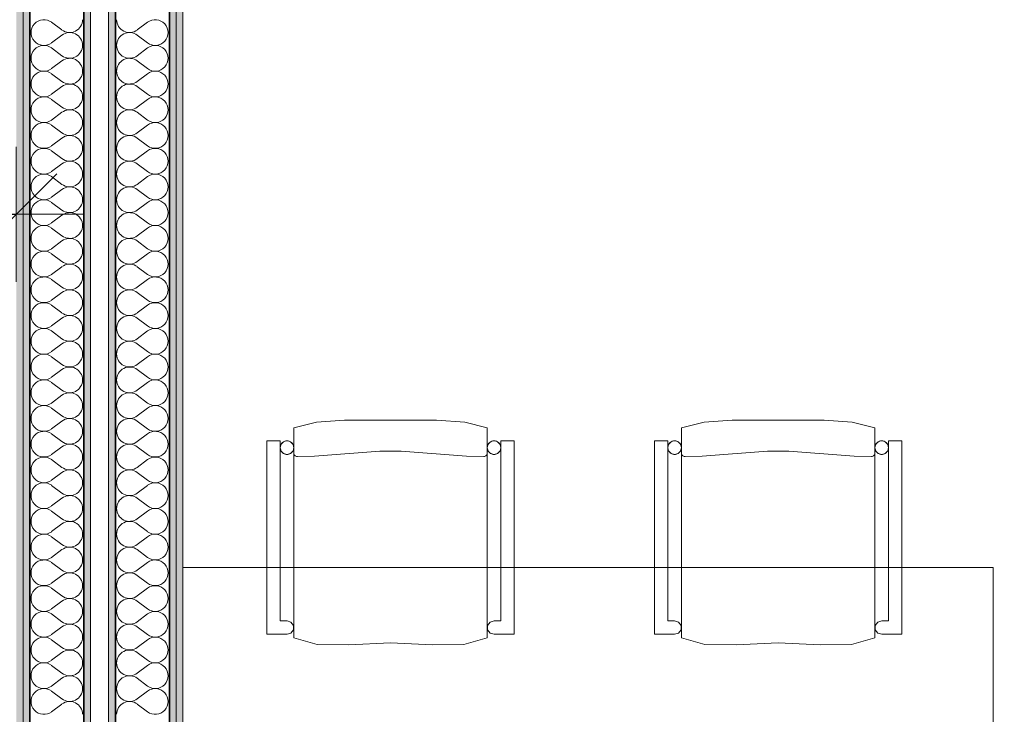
# Model space of a CAD drawing. Header units: metres. Extents: x -7.1 to 26.5, y -14.7 to 18.1.
# Tile 83 of 182: x 8.6 to 10.8, y 3.5 to 5.1. Entities that reach past the tile are written whole.
import ezdxf

# ---------------------------------------------------------------- set-up
doc = ezdxf.new("R2010")
doc.units = ezdxf.units.M
doc.header["$PDMODE"] = 65
doc.linetypes.add('AUSGEZOGEN', pattern=[0])
for name, color, linetype in [('XR$1$015 Innenwände', 7, 'AUSGEZOGEN'), ('XR$1$015 Innenwände Schichttrennlinien', 7, 'AUSGEZOGEN'), ('XR$1$065 Möbel Einrichtung', 7, 'AUSGEZOGEN'), ('XR$1$080 Raumdefinitionen Kontur', 7, 'AUSGEZOGEN'), ('XR$2$105 Bemassungen 100', 7, 'AUSGEZOGEN'), ('XR$3$015 Innenwände Bauteilschraffuren', 7, 'AUSGEZOGEN')]:
    doc.layers.add(name, color=color, linetype=linetype)
doc.styles.add('ARIAL', font='arial.ttf')
doc.dimstyles.new('DIMSTYLE_3', dxfattribs={"dimtxt": 0.2, "dimasz": 0.3, "dimexe": 0, "dimexo": 0, "dimgap": 0.1, "dimtad": 2, "dimrnd": 0.005, "dimzin": 4, "dimdsep": 46, "dimtxsty": 'ARIAL', "dimblk1": 'ALL_ML_STRICH', "dimblk2": 'ALL_ML_STRICH', "dimsah": 1, "dimcen": 0, "dimclrd": 7, "dimclre": 7, "dimclrt": 7, "dimadec": 0, "dimazin": 0, "dimtfac": 1, "dimtdec": 0, "dimtix": 1, "dimtmove": 2, "dimatfit": 3, "dimfxl": 0, "dimtzin": 0, "dimlwd": 0, "dimlwe": 18, "dimarcsym": 0})

# ---------------------------------------------------------------- blocks, each defined once
blk = doc.blocks.new('ALL_ML_STRICH')
at = {"color": 0, "linetype": 'ByBlock', "lineweight": -2}
for p, q in [((0, -0.5), (0, 0.5)), ((-0.3, -0.3), (0.3, 0.3)), ((-1, 0), (0.5, 0))]:
    blk.add_line(p, q, dxfattribs=at)
blk = doc.blocks.new('*D169')
at = {"layer": 'DEFPOINTS', "color": 7, "linetype": 'AUSGEZOGEN', "lineweight": 18, "transparency": 16777216}
for p in [(7.5618, 4.8102), (8.5618, 4.7185), (7.5618, 4.6535)]:
    blk.add_point(p, dxfattribs=at)
at = {"layer": 'XR$2$105 Bemassungen 100', "color": 7, "linetype": 'AUSGEZOGEN', "lineweight": -2, "transparency": 16777216}
for p, q in [((7.5618, 4.6535), (7.5618, 4.6535)), ((7.5618, 4.6535), (8.5618, 4.6535)), ((8.5618, 4.6535), (8.5618, 4.6535))]:
    blk.add_line(p, q, dxfattribs=at)
at = {"layer": 'XR$2$105 Bemassungen 100', "color": 7, "linetype": 'AUSGEZOGEN', "lineweight": 18, "transparency": 16777216, "xscale": 0.3, "yscale": 0.3, "zscale": 0.3, "rotation": 180}
blk.add_blockref('ALL_ML_STRICH', (7.5618, 4.6535), dxfattribs=at)
at = {"layer": 'XR$2$105 Bemassungen 100', "color": 7, "linetype": 'AUSGEZOGEN', "lineweight": 18, "transparency": 16777216, "xscale": 0.3, "yscale": 0.3, "zscale": 0.3}
blk.add_blockref('ALL_ML_STRICH', (8.5618, 4.6535), dxfattribs=at)
at = {"layer": 'XR$2$105 Bemassungen 100', "color": 7, "linetype": 'AUSGEZOGEN', "lineweight": 18, "transparency": 16777216, "insert": (8.0736, 4.8569), "char_height": 0.2, "width": 0.64, "attachment_point": 5, "style": 'ARIAL'}
blk.add_mtext('\\W0.80;\\A1;{\\A1;{1.00\\H0.132000;\\S^ ;}}', dxfattribs=at)
blk = doc.blocks.new('COMPLEXOBJECT_145')
at = {"layer": 'XR$3$015 Innenwände Bauteilschraffuren', "color": 8, "linetype": 'AUSGEZOGEN', "lineweight": 13, "transparency": 33554687}
for p, q in [((8.6403, 5.08), (8.6632, 5.0629)), ((8.6403, 5.0343), (8.6632, 5.0514)), ((8.6403, 5.0229), (8.6632, 5.0057)), ((8.6403, 4.9771), (8.6632, 4.9943)), ((8.6403, 4.9657), (8.6632, 4.9486)), ((8.6403, 4.92), (8.6632, 4.9371)), ((8.6403, 4.9086), (8.6632, 4.8914)), ((8.6403, 4.8629), (8.6632, 4.88)), ((8.6403, 4.8514), (8.6632, 4.8343)), ((8.6403, 4.8057), (8.6632, 4.8229)), ((8.6403, 4.7943), (8.6632, 4.7771)), ((8.6403, 4.7486), (8.6632, 4.7657)), ((8.6403, 4.7371), (8.6632, 4.72)), ((8.6403, 4.6914), (8.6632, 4.7086)), ((8.6403, 4.68), (8.6632, 4.6629)), ((8.6403, 4.6343), (8.6632, 4.6514)), ((8.6403, 4.6229), (8.6632, 4.6057)), ((8.6403, 4.5771), (8.6632, 4.5943)), ((8.6403, 4.5657), (8.6632, 4.5486)), ((8.6403, 4.52), (8.6632, 4.5371)), ((8.6403, 4.5086), (8.6632, 4.4914)), ((8.6403, 4.4629), (8.6632, 4.48)), ((8.6403, 4.4514), (8.6632, 4.4343)), ((8.6403, 4.4057), (8.6632, 4.4229)), ((8.6403, 4.3943), (8.6632, 4.3771)), ((8.6403, 4.3486), (8.6632, 4.3657)), ((8.6403, 4.3371), (8.6632, 4.32)), ((8.6403, 4.2914), (8.6632, 4.3086)), ((8.6403, 4.28), (8.6632, 4.2629)), ((8.6403, 4.2343), (8.6632, 4.2514)), ((8.6403, 4.2229), (8.6632, 4.2057)), ((8.6403, 4.1771), (8.6632, 4.1943)), ((8.6403, 4.1657), (8.6632, 4.1486)), ((8.6403, 4.12), (8.6632, 4.1371)), ((8.6403, 4.1086), (8.6632, 4.0914)), ((8.6403, 4.0629), (8.6632, 4.08)), ((8.6403, 4.0514), (8.6632, 4.0343)), ((8.6403, 4.0057), (8.6632, 4.0229)), ((8.6403, 3.9943), (8.6632, 3.9771)), ((8.6403, 3.9486), (8.6632, 3.9657)), ((8.6403, 3.9371), (8.6632, 3.92)), ((8.6403, 3.8914), (8.6632, 3.9086)), ((8.6403, 3.88), (8.6632, 3.8629)), ((8.6403, 3.8343), (8.6632, 3.8514)), ((8.6403, 3.8229), (8.6632, 3.8057)), ((8.6403, 3.7771), (8.6632, 3.7943)), ((8.6403, 3.7657), (8.6632, 3.7486)), ((8.6403, 3.72), (8.6632, 3.7371)), ((8.6403, 3.7086), (8.6632, 3.6914)), ((8.6403, 3.6629), (8.6632, 3.68)), ((8.6403, 3.6514), (8.6632, 3.6343)), ((8.6403, 3.6057), (8.6632, 3.6229)), ((8.6403, 3.5943), (8.6632, 3.5771)), ((8.6403, 3.5486), (8.6632, 3.5657))]:
    blk.add_line(p, q, dxfattribs=at)
for centre, start, end in [((8.6232, 5.0571), 53.1301, 306.8699), ((8.6803, 5.0857), 233.1301, 0), ((8.6803, 5.0286), 0, 126.8699), ((8.6232, 5), 53.1301, 306.8699), ((8.6803, 5.0286), 233.1301, 0), ((8.6803, 4.9714), 0, 126.8699), ((8.6232, 4.9429), 53.1301, 306.8699), ((8.6803, 4.9714), 233.1301, 0), ((8.6803, 4.9143), 0, 126.8699), ((8.6232, 4.8857), 53.1301, 306.8699), ((8.6803, 4.9143), 233.1301, 0), ((8.6803, 4.8571), 0, 126.8699), ((8.6232, 4.8286), 53.1301, 306.8699), ((8.6803, 4.8571), 233.1301, 0), ((8.6803, 4.8), 0, 126.8699), ((8.6232, 4.7714), 53.1301, 306.8699), ((8.6803, 4.8), 233.1301, 0), ((8.6803, 4.7429), 0, 126.8699), ((8.6232, 4.7143), 53.1301, 306.8699), ((8.6803, 4.7429), 233.1301, 0), ((8.6803, 4.6857), 0, 126.8699), ((8.6232, 4.6571), 53.1301, 306.8699), ((8.6803, 4.6857), 233.1301, 0), ((8.6803, 4.6286), 0, 126.8699), ((8.6232, 4.6), 53.1301, 306.8699), ((8.6803, 4.6286), 233.1301, 0), ((8.6803, 4.5714), 0, 126.8699), ((8.6232, 4.5429), 53.1301, 306.8699), ((8.6803, 4.5714), 233.1301, 0), ((8.6803, 4.5143), 0, 126.8699), ((8.6232, 4.4857), 53.1301, 306.8699), ((8.6803, 4.5143), 233.1301, 0), ((8.6803, 4.4571), 0, 126.8699), ((8.6232, 4.4286), 53.1301, 306.8699), ((8.6803, 4.4571), 233.1301, 0), ((8.6803, 4.4), 0, 126.8699), ((8.6232, 4.3714), 53.1301, 306.8699), ((8.6803, 4.4), 233.1301, 0), ((8.6803, 4.3429), 0, 126.8699), ((8.6232, 4.3143), 53.1301, 306.8699), ((8.6803, 4.3429), 233.1301, 0), ((8.6803, 4.2857), 0, 126.8699), ((8.6232, 4.2571), 53.1301, 306.8699), ((8.6803, 4.2857), 233.1301, 0), ((8.6803, 4.2286), 0, 126.8699), ((8.6232, 4.2), 53.1301, 306.8699), ((8.6803, 4.2286), 233.1301, 0), ((8.6803, 4.1714), 0, 126.8699), ((8.6232, 4.1429), 53.1301, 306.8699), ((8.6803, 4.1714), 233.1301, 0), ((8.6803, 4.1143), 0, 126.8699), ((8.6232, 4.0857), 53.1301, 306.8699), ((8.6803, 4.1143), 233.1301, 0), ((8.6803, 4.0571), 0, 126.8699), ((8.6232, 4.0286), 53.1301, 306.8699), ((8.6803, 4.0571), 233.1301, 0), ((8.6803, 4), 0, 126.8699), ((8.6232, 3.9714), 53.1301, 306.8699), ((8.6803, 4), 233.1301, 0), ((8.6803, 3.9429), 0, 126.8699), ((8.6232, 3.9143), 53.1301, 306.8699), ((8.6803, 3.9429), 233.1301, 0), ((8.6803, 3.8857), 0, 126.8699), ((8.6232, 3.8571), 53.1301, 306.8699), ((8.6803, 3.8857), 233.1301, 0), ((8.6803, 3.8286), 0, 126.8699), ((8.6232, 3.8), 53.1301, 306.8699), ((8.6803, 3.8286), 233.1301, 0), ((8.6803, 3.7714), 0, 126.8699), ((8.6232, 3.7429), 53.1301, 306.8699), ((8.6803, 3.7714), 233.1301, 0), ((8.6803, 3.7143), 0, 126.8699), ((8.6232, 3.6857), 53.1301, 306.8699), ((8.6803, 3.7143), 233.1301, 0), ((8.6803, 3.6571), 0, 126.8699), ((8.6232, 3.6286), 53.1301, 306.8699), ((8.6803, 3.6571), 233.1301, 0), ((8.6803, 3.6), 0, 126.8699), ((8.6232, 3.5714), 53.1301, 306.8699), ((8.6803, 3.6), 233.1301, 0), ((8.6803, 3.5429), 0, 126.8699)]:
    blk.add_arc(centre, 0.0286, start, end, dxfattribs=at)
blk = doc.blocks.new('COMPLEXOBJECT_246')
at = {"layer": 'XR$3$015 Innenwände Bauteilschraffuren', "color": 8, "linetype": 'AUSGEZOGEN', "lineweight": 13, "transparency": 33554687}
for p, q in [((8.8532, 5.08), (8.8303, 5.0629)), ((8.8532, 5.0343), (8.8303, 5.0514)), ((8.8532, 5.0229), (8.8303, 5.0057)), ((8.8532, 4.9771), (8.8303, 4.9943)), ((8.8532, 4.9657), (8.8303, 4.9486)), ((8.8532, 4.92), (8.8303, 4.9371)), ((8.8532, 4.9086), (8.8303, 4.8914)), ((8.8532, 4.8629), (8.8303, 4.88)), ((8.8532, 4.8514), (8.8303, 4.8343)), ((8.8532, 4.8057), (8.8303, 4.8229)), ((8.8532, 4.7943), (8.8303, 4.7771)), ((8.8532, 4.7486), (8.8303, 4.7657)), ((8.8532, 4.7371), (8.8303, 4.72)), ((8.8532, 4.6914), (8.8303, 4.7086)), ((8.8532, 4.68), (8.8303, 4.6629)), ((8.8532, 4.6343), (8.8303, 4.6514)), ((8.8532, 4.6229), (8.8303, 4.6057)), ((8.8532, 4.5771), (8.8303, 4.5943)), ((8.8532, 4.5657), (8.8303, 4.5486)), ((8.8532, 4.52), (8.8303, 4.5371)), ((8.8532, 4.5086), (8.8303, 4.4914)), ((8.8532, 4.4629), (8.8303, 4.48)), ((8.8532, 4.4514), (8.8303, 4.4343)), ((8.8532, 4.4057), (8.8303, 4.4229)), ((8.8532, 4.3943), (8.8303, 4.3771)), ((8.8532, 4.3486), (8.8303, 4.3657)), ((8.8532, 4.3371), (8.8303, 4.32)), ((8.8532, 4.2914), (8.8303, 4.3086)), ((8.8532, 4.28), (8.8303, 4.2629)), ((8.8532, 4.2343), (8.8303, 4.2514)), ((8.8532, 4.2229), (8.8303, 4.2057)), ((8.8532, 4.1771), (8.8303, 4.1943)), ((8.8532, 4.1657), (8.8303, 4.1486)), ((8.8532, 4.12), (8.8303, 4.1371)), ((8.8532, 4.1086), (8.8303, 4.0914)), ((8.8532, 4.0629), (8.8303, 4.08)), ((8.8532, 4.0514), (8.8303, 4.0343)), ((8.8532, 4.0057), (8.8303, 4.0229)), ((8.8532, 3.9943), (8.8303, 3.9771)), ((8.8532, 3.9486), (8.8303, 3.9657)), ((8.8532, 3.9371), (8.8303, 3.92)), ((8.8532, 3.8914), (8.8303, 3.9086)), ((8.8532, 3.88), (8.8303, 3.8629)), ((8.8532, 3.8343), (8.8303, 3.8514)), ((8.8532, 3.8229), (8.8303, 3.8057)), ((8.8532, 3.7771), (8.8303, 3.7943)), ((8.8532, 3.7657), (8.8303, 3.7486)), ((8.8532, 3.72), (8.8303, 3.7371)), ((8.8532, 3.7086), (8.8303, 3.6914)), ((8.8532, 3.6629), (8.8303, 3.68)), ((8.8532, 3.6514), (8.8303, 3.6343)), ((8.8532, 3.6057), (8.8303, 3.6229)), ((8.8532, 3.5943), (8.8303, 3.5771)), ((8.8532, 3.5486), (8.8303, 3.5657))]:
    blk.add_line(p, q, dxfattribs=at)
for centre, start, end in [((8.8132, 5.0857), 180, 306.8699), ((8.8703, 5.0571), 233.1301, 126.8699), ((8.8132, 5.0286), 53.1301, 180), ((8.8132, 5.0286), 180, 306.8699), ((8.8703, 5), 233.1301, 126.8699), ((8.8132, 4.9714), 53.1301, 180), ((8.8132, 4.9714), 180, 306.8699), ((8.8703, 4.9429), 233.1301, 126.8699), ((8.8132, 4.9143), 53.1301, 180), ((8.8132, 4.9143), 180, 306.8699), ((8.8703, 4.8857), 233.1301, 126.8699), ((8.8132, 4.8571), 53.1301, 180), ((8.8132, 4.8571), 180, 306.8699), ((8.8703, 4.8286), 233.1301, 126.8699), ((8.8132, 4.8), 53.1301, 180), ((8.8132, 4.8), 180, 306.8699), ((8.8703, 4.7714), 233.1301, 126.8699), ((8.8132, 4.7429), 53.1301, 180), ((8.8132, 4.7429), 180, 306.8699), ((8.8703, 4.7143), 233.1301, 126.8699), ((8.8132, 4.6857), 53.1301, 180), ((8.8132, 4.6857), 180, 306.8699), ((8.8703, 4.6571), 233.1301, 126.8699), ((8.8132, 4.6286), 53.1301, 180), ((8.8132, 4.6286), 180, 306.8699), ((8.8703, 4.6), 233.1301, 126.8699), ((8.8132, 4.5714), 53.1301, 180), ((8.8132, 4.5714), 180, 306.8699), ((8.8703, 4.5429), 233.1301, 126.8699), ((8.8132, 4.5143), 53.1301, 180), ((8.8132, 4.5143), 180, 306.8699), ((8.8703, 4.4857), 233.1301, 126.8699), ((8.8132, 4.4571), 53.1301, 180), ((8.8132, 4.4571), 180, 306.8699), ((8.8703, 4.4286), 233.1301, 126.8699), ((8.8132, 4.4), 53.1301, 180), ((8.8132, 4.4), 180, 306.8699), ((8.8703, 4.3714), 233.1301, 126.8699), ((8.8132, 4.3429), 53.1301, 180), ((8.8132, 4.3429), 180, 306.8699), ((8.8703, 4.3143), 233.1301, 126.8699), ((8.8132, 4.2857), 53.1301, 180), ((8.8132, 4.2857), 180, 306.8699), ((8.8703, 4.2571), 233.1301, 126.8699), ((8.8132, 4.2286), 53.1301, 180), ((8.8132, 4.2286), 180, 306.8699), ((8.8703, 4.2), 233.1301, 126.8699), ((8.8132, 4.1714), 53.1301, 180), ((8.8132, 4.1714), 180, 306.8699), ((8.8703, 4.1429), 233.1301, 126.8699), ((8.8132, 4.1143), 53.1301, 180), ((8.8132, 4.1143), 180, 306.8699), ((8.8703, 4.0857), 233.1301, 126.8699), ((8.8132, 4.0571), 53.1301, 180), ((8.8132, 4.0571), 180, 306.8699), ((8.8703, 4.0286), 233.1301, 126.8699), ((8.8132, 4), 53.1301, 180), ((8.8132, 4), 180, 306.8699), ((8.8703, 3.9714), 233.1301, 126.8699), ((8.8132, 3.9429), 53.1301, 180), ((8.8132, 3.9429), 180, 306.8699), ((8.8703, 3.9143), 233.1301, 126.8699), ((8.8132, 3.8857), 53.1301, 180), ((8.8132, 3.8857), 180, 306.8699), ((8.8703, 3.8571), 233.1301, 126.8699), ((8.8132, 3.8286), 53.1301, 180), ((8.8132, 3.8286), 180, 306.8699), ((8.8703, 3.8), 233.1301, 126.8699), ((8.8132, 3.7714), 53.1301, 180), ((8.8132, 3.7714), 180, 306.8699), ((8.8703, 3.7429), 233.1301, 126.8699), ((8.8132, 3.7143), 53.1301, 180), ((8.8132, 3.7143), 180, 306.8699), ((8.8703, 3.6857), 233.1301, 126.8699), ((8.8132, 3.6571), 53.1301, 180), ((8.8132, 3.6571), 180, 306.8699), ((8.8703, 3.6286), 233.1301, 126.8699), ((8.8132, 3.6), 53.1301, 180), ((8.8132, 3.6), 180, 306.8699), ((8.8703, 3.5714), 233.1301, 126.8699), ((8.8132, 3.5429), 53.1301, 180)]:
    blk.add_arc(centre, 0.0286, start, end, dxfattribs=at)

msp = doc.modelspace()

# ---------------------------------------------------------------- hatches: boundary and pattern name
at = {"layer": 'XR$3$015 Innenwände Bauteilschraffuren', "linetype": 'AUSGEZOGEN', "lineweight": 13, "true_color": 0x202020, "transparency": 33554687}
for points in [[(8.5618, 6.2235), (8.5618, -3.6465), (8.5768, -3.6465), (8.5768, 6.2235)], [(8.5768, 6.2085), (8.5768, -3.6465), (8.5918, -3.6465), (8.5918, 6.2085)], [(8.7118, 6.0735), (8.7118, -3.6465), (8.7268, -3.6465), (8.7268, 6.0735)], [(8.7668, 6.0385), (8.7668, -3.6465), (8.7818, -3.6465), (8.7818, 6.0385)], [(8.9018, 5.9035), (8.9018, -3.6465), (8.9168, -3.6465), (8.9168, 5.9035)], [(8.9168, 5.8885), (8.9168, -3.6465), (8.9318, -3.6465), (8.9318, 5.8885)]]:
    msp.add_hatch(color=250, dxfattribs=at).paths.add_polyline_path(points)

# ---------------------------------------------------------------- linework, layer by layer
at = {"layer": 'XR$1$015 Innenwände', "color": 7, "linetype": 'AUSGEZOGEN', "lineweight": 18, "transparency": 33554687}
for p, q in [((8.7268, -3.6465), (8.7268, 6.0735)), ((8.7668, 6.0385), (8.7668, -3.6465)), ((8.9318, -3.6465), (8.9318, 5.8885))]:
    msp.add_line(p, q, dxfattribs=at)
at = {"layer": 'XR$1$015 Innenwände Schichttrennlinien', "color": 7, "linetype": 'AUSGEZOGEN', "lineweight": 18, "transparency": 33554687}
for p, q in [((8.5768, 6.2085), (8.5768, -3.6465)), ((8.9168, -3.6465), (8.9168, 5.9035))]:
    msp.add_line(p, q, dxfattribs=at)
at = {"layer": 'XR$1$015 Innenwände Schichttrennlinien', "color": 7, "linetype": 'AUSGEZOGEN', "lineweight": 35, "transparency": 33554687}
for p, q in [((8.5918, 6.0885), (8.5918, -3.6465)), ((8.7118, 6.0735), (8.7118, -3.6465)), ((8.7818, -3.6465), (8.7818, 5.9185)), ((8.9018, -3.6465), (8.9018, 5.9035))]:
    msp.add_line(p, q, dxfattribs=at)
at = {"layer": 'XR$1$065 Möbel Einrichtung', "color": 8, "linetype": 'AUSGEZOGEN', "lineweight": 13, "transparency": 33554687}
for p, q in [((9.2284, 4.1914), (9.1782, 4.1788)), ((9.1782, 4.1788), (9.1782, 3.713)), ((9.2911, 4.1964), (9.2284, 4.1914)), ((9.3932, 4.1964), (9.2911, 4.1964)), ((9.4952, 4.1964), (9.3932, 4.1964)), ((9.5579, 4.1914), (9.4952, 4.1964)), ((9.6082, 4.1788), (9.5579, 4.1914)), ((9.6082, 3.713), (9.6082, 4.1788)), ((10.0394, 4.1788), (10.0896, 4.1914)), ((10.0394, 3.713), (10.0394, 4.1788)), ((10.0896, 4.1914), (10.1523, 4.1964)), ((10.1523, 4.1964), (10.2544, 4.1964)), ((10.2544, 4.1964), (10.3564, 4.1964)), ((10.3564, 4.1964), (10.4191, 4.1914)), ((10.4191, 4.1914), (10.4694, 4.1788)), ((10.4694, 4.1788), (10.4694, 3.713)), ((9.1482, 4.1502), (9.1182, 4.1502)), ((9.1182, 4.1502), (9.1182, 3.7209)), ((9.1482, 3.7503), (9.1482, 4.1502)), ((9.6682, 4.1502), (9.6382, 4.1502)), ((9.6382, 4.1502), (9.6382, 3.7503)), ((9.6682, 3.7209), (9.6682, 4.1502)), ((9.9794, 3.7209), (9.9794, 4.1502)), ((9.9794, 4.1502), (10.0094, 4.1502)), ((10.0094, 4.1502), (10.0094, 3.7503)), ((10.4993, 3.7503), (10.4993, 4.1502)), ((10.4993, 4.1502), (10.5294, 4.1502)), ((10.5294, 4.1502), (10.5294, 3.7209)), ((9.1784, 4.1211), (9.1782, 4.1225)), ((9.1789, 4.1198), (9.1784, 4.1211)), ((9.1796, 4.1186), (9.1789, 4.1198)), ((9.1805, 4.1175), (9.1796, 4.1186)), ((9.1816, 4.1166), (9.1805, 4.1175)), ((9.1828, 4.1159), (9.1816, 4.1166)), ((9.1841, 4.1154), (9.1828, 4.1159)), ((9.1855, 4.1152), (9.1841, 4.1154)), ((9.1862, 4.1152), (9.1855, 4.1152)), ((9.2242, 4.1162), (9.1862, 4.1152)), ((9.3697, 4.1272), (9.2242, 4.1162)), ((9.4167, 4.1272), (9.3697, 4.1272)), ((9.5622, 4.1162), (9.4167, 4.1272)), ((9.6002, 4.1152), (9.5622, 4.1162)), ((9.6009, 4.1152), (9.6002, 4.1152)), ((9.6022, 4.1154), (9.6009, 4.1152)), ((9.6036, 4.1159), (9.6022, 4.1154)), ((9.6048, 4.1166), (9.6036, 4.1159)), ((9.6058, 4.1175), (9.6048, 4.1166)), ((9.6067, 4.1186), (9.6058, 4.1175)), ((9.6074, 4.1198), (9.6067, 4.1186)), ((10.0401, 4.1198), (10.0408, 4.1186)), ((10.0408, 4.1186), (10.0417, 4.1175)), ((10.0417, 4.1175), (10.0427, 4.1166)), ((10.0427, 4.1166), (10.044, 4.1159)), ((10.044, 4.1159), (10.0453, 4.1154)), ((10.0453, 4.1154), (10.0467, 4.1152)), ((10.0467, 4.1152), (10.0474, 4.1152)), ((10.0474, 4.1152), (10.0854, 4.1162)), ((10.0854, 4.1162), (10.2309, 4.1272)), ((10.2309, 4.1272), (10.2779, 4.1272)), ((10.2779, 4.1272), (10.4234, 4.1162)), ((10.4234, 4.1162), (10.4614, 4.1152)), ((10.4614, 4.1152), (10.4621, 4.1152)), ((10.4621, 4.1152), (10.4634, 4.1154)), ((10.4634, 4.1154), (10.4647, 4.1159)), ((10.4647, 4.1159), (10.466, 4.1166)), ((10.466, 4.1166), (10.467, 4.1175)), ((10.467, 4.1175), (10.4679, 4.1186)), ((10.4679, 4.1186), (10.4686, 4.1198)), ((10.4686, 4.1198), (10.4691, 4.1211)), ((10.4691, 4.1211), (10.4694, 4.1225)), ((8.9318, 3.8687), (10.7318, 3.8687)), ((8.9318, 2.9687), (8.9318, 3.8687)), ((10.7318, 3.8687), (10.7318, 2.9687)), ((9.1632, 3.7503), (9.1482, 3.7503)), ((9.172, 3.7475), (9.1632, 3.7503)), ((9.1774, 3.74), (9.172, 3.7475)), ((9.6143, 3.7475), (9.6089, 3.74)), ((9.6232, 3.7503), (9.6143, 3.7475)), ((9.6382, 3.7503), (9.6232, 3.7503)), ((10.0094, 3.7503), (10.0244, 3.7503)), ((10.0244, 3.7503), (10.0332, 3.7475)), ((10.0332, 3.7475), (10.0386, 3.74)), ((10.4701, 3.74), (10.4755, 3.7475)), ((10.4755, 3.7475), (10.4844, 3.7503)), ((10.4844, 3.7503), (10.4993, 3.7503)), ((9.1182, 3.7209), (9.1632, 3.7209)), ((9.1632, 3.7209), (9.172, 3.7232)), ((9.172, 3.7232), (9.1774, 3.7307)), ((9.1774, 3.7307), (9.1774, 3.74)), ((9.6089, 3.74), (9.6089, 3.7307)), ((9.6089, 3.7307), (9.6143, 3.7232)), ((9.6143, 3.7232), (9.6232, 3.7209)), ((9.6232, 3.7209), (9.6682, 3.7209)), ((10.0244, 3.7209), (9.9794, 3.7209)), ((10.0332, 3.7232), (10.0244, 3.7209)), ((10.0386, 3.7307), (10.0332, 3.7232)), ((10.0386, 3.74), (10.0386, 3.7307)), ((10.4701, 3.7307), (10.4701, 3.74)), ((10.4755, 3.7232), (10.4701, 3.7307)), ((10.4844, 3.7209), (10.4755, 3.7232)), ((10.5294, 3.7209), (10.4844, 3.7209)), ((9.1782, 3.713), (9.2301, 3.6977)), ((9.2301, 3.6977), (9.3002, 3.6974)), ((9.3002, 3.6974), (9.3932, 3.7016)), ((9.3932, 3.7016), (9.4861, 3.6974)), ((9.4861, 3.6974), (9.5562, 3.6977)), ((9.5562, 3.6977), (9.6082, 3.713)), ((10.0913, 3.6977), (10.0394, 3.713)), ((10.1614, 3.6974), (10.0913, 3.6977)), ((10.2544, 3.7016), (10.1614, 3.6974)), ((10.3473, 3.6974), (10.2544, 3.7016)), ((10.4174, 3.6977), (10.3473, 3.6974)), ((10.4694, 3.713), (10.4174, 3.6977))]:
    msp.add_line(p, q, dxfattribs=at)
for points in [[(9.1782, 3.713), (9.2301, 3.6977), (9.3002, 3.6974), (9.3932, 3.7016), (9.4861, 3.6974), (9.5562, 3.6977), (9.6082, 3.713), (9.6082, 4.1788), (9.5579, 4.1914), (9.4952, 4.1964), (9.3932, 4.1964), (9.2911, 4.1964), (9.2284, 4.1914), (9.1782, 4.1788), (9.1782, 3.713)], [(10.4694, 3.713), (10.4174, 3.6977), (10.3473, 3.6974), (10.2544, 3.7016), (10.1614, 3.6974), (10.0913, 3.6977), (10.0394, 3.713), (10.0394, 4.1788), (10.0896, 4.1914), (10.1523, 4.1964), (10.2544, 4.1964), (10.3564, 4.1964), (10.4191, 4.1914), (10.4694, 4.1788), (10.4694, 3.713)], [(9.1182, 3.7209), (9.1632, 3.7209), (9.172, 3.7232), (9.1774, 3.7307), (9.1774, 3.74), (9.172, 3.7475), (9.1632, 3.7503), (9.1482, 3.7503), (9.1482, 4.1502), (9.1182, 4.1502), (9.1182, 3.7209)], [(9.1632, 4.1502), (9.1606, 4.15), (9.158, 4.1493), (9.1557, 4.1482), (9.1535, 4.1467), (9.1517, 4.1448), (9.1502, 4.1427), (9.1491, 4.1403), (9.1484, 4.1378), (9.1482, 4.1352), (9.1484, 4.1326), (9.1491, 4.1301), (9.1502, 4.1277), (9.1517, 4.1256), (9.1535, 4.1237), (9.1557, 4.1222), (9.158, 4.1211), (9.1606, 4.1204), (9.1632, 4.1202), (9.1658, 4.1204), (9.1683, 4.1211), (9.1707, 4.1222), (9.1728, 4.1237), (9.1746, 4.1256), (9.1761, 4.1277), (9.1773, 4.1301), (9.1779, 4.1326), (9.1782, 4.1352), (9.1779, 4.1378), (9.1773, 4.1403), (9.1761, 4.1427), (9.1746, 4.1448), (9.1728, 4.1467), (9.1707, 4.1482), (9.1683, 4.1493), (9.1658, 4.15), (9.1632, 4.1502)], [(9.6232, 4.1502), (9.6206, 4.15), (9.618, 4.1493), (9.6157, 4.1482), (9.6135, 4.1467), (9.6117, 4.1448), (9.6102, 4.1427), (9.6091, 4.1403), (9.6084, 4.1378), (9.6082, 4.1352), (9.6084, 4.1326), (9.6091, 4.1301), (9.6102, 4.1277), (9.6117, 4.1256), (9.6135, 4.1237), (9.6157, 4.1222), (9.618, 4.1211), (9.6206, 4.1204), (9.6232, 4.1202), (9.6258, 4.1204), (9.6283, 4.1211), (9.6307, 4.1222), (9.6328, 4.1237), (9.6346, 4.1256), (9.6361, 4.1277), (9.6373, 4.1301), (9.6379, 4.1326), (9.6382, 4.1352), (9.6379, 4.1378), (9.6373, 4.1403), (9.6361, 4.1427), (9.6346, 4.1448), (9.6328, 4.1467), (9.6307, 4.1482), (9.6283, 4.1493), (9.6258, 4.15), (9.6232, 4.1502)], [(9.6382, 3.7503), (9.6232, 3.7503), (9.6143, 3.7475), (9.6089, 3.74), (9.6089, 3.7307), (9.6143, 3.7232), (9.6232, 3.7209), (9.6682, 3.7209), (9.6682, 4.1502), (9.6382, 4.1502), (9.6382, 3.7503)], [(10.0094, 3.7503), (10.0244, 3.7503), (10.0332, 3.7475), (10.0386, 3.74), (10.0386, 3.7307), (10.0332, 3.7232), (10.0244, 3.7209), (9.9794, 3.7209), (9.9794, 4.1502), (10.0094, 4.1502), (10.0094, 3.7503)], [(10.0244, 4.1502), (10.027, 4.15), (10.0295, 4.1493), (10.0319, 4.1482), (10.034, 4.1467), (10.0358, 4.1448), (10.0373, 4.1427), (10.0384, 4.1403), (10.0391, 4.1378), (10.0394, 4.1352), (10.0391, 4.1326), (10.0384, 4.1301), (10.0373, 4.1277), (10.0358, 4.1256), (10.034, 4.1237), (10.0319, 4.1222), (10.0295, 4.1211), (10.027, 4.1204), (10.0244, 4.1202), (10.0217, 4.1204), (10.0192, 4.1211), (10.0169, 4.1222), (10.0147, 4.1237), (10.0129, 4.1256), (10.0114, 4.1277), (10.0103, 4.1301), (10.0096, 4.1326), (10.0094, 4.1352), (10.0096, 4.1378), (10.0103, 4.1403), (10.0114, 4.1427), (10.0129, 4.1448), (10.0147, 4.1467), (10.0169, 4.1482), (10.0192, 4.1493), (10.0217, 4.15), (10.0244, 4.1502)], [(10.4844, 4.1502), (10.487, 4.15), (10.4895, 4.1493), (10.4919, 4.1482), (10.494, 4.1467), (10.4958, 4.1448), (10.4973, 4.1427), (10.4984, 4.1403), (10.4991, 4.1378), (10.4994, 4.1352), (10.4991, 4.1326), (10.4984, 4.1301), (10.4973, 4.1277), (10.4958, 4.1256), (10.494, 4.1237), (10.4919, 4.1222), (10.4895, 4.1211), (10.487, 4.1204), (10.4844, 4.1202), (10.4817, 4.1204), (10.4792, 4.1211), (10.4769, 4.1222), (10.4747, 4.1237), (10.4729, 4.1256), (10.4714, 4.1277), (10.4703, 4.1301), (10.4696, 4.1326), (10.4694, 4.1352), (10.4696, 4.1378), (10.4703, 4.1403), (10.4714, 4.1427), (10.4729, 4.1448), (10.4747, 4.1467), (10.4769, 4.1482), (10.4792, 4.1493), (10.4817, 4.15), (10.4844, 4.1502)], [(10.5294, 3.7209), (10.4844, 3.7209), (10.4755, 3.7232), (10.4701, 3.7307), (10.4701, 3.74), (10.4755, 3.7475), (10.4844, 3.7503), (10.4993, 3.7503), (10.4993, 4.1502), (10.5294, 4.1502), (10.5294, 3.7209)]]:
    msp.add_lwpolyline(points, close=True, dxfattribs=at)
for points in [[(9.1632, 4.1502), (9.1611, 4.15), (9.1591, 4.1496), (9.1572, 4.1489), (9.1554, 4.148), (9.1537, 4.1468), (9.1522, 4.1454), (9.1509, 4.1438), (9.1498, 4.1421), (9.149, 4.1402), (9.1485, 4.1382), (9.1482, 4.1362), (9.1482, 4.1342), (9.1485, 4.1321), (9.149, 4.1302), (9.1498, 4.1283), (9.1509, 4.1265), (9.1522, 4.125), (9.1537, 4.1236), (9.1554, 4.1224), (9.1572, 4.1214), (9.1591, 4.1208), (9.1611, 4.1203), (9.1632, 4.1202)], [(9.1632, 4.1202), (9.1652, 4.1203), (9.1672, 4.1208), (9.1691, 4.1214), (9.171, 4.1224), (9.1726, 4.1236), (9.1741, 4.125), (9.1754, 4.1265), (9.1765, 4.1283), (9.1773, 4.1302), (9.1778, 4.1321), (9.1781, 4.1342), (9.1781, 4.1362), (9.1778, 4.1382), (9.1773, 4.1402), (9.1765, 4.1421), (9.1754, 4.1438), (9.1741, 4.1454), (9.1726, 4.1468), (9.171, 4.148), (9.1691, 4.1489), (9.1672, 4.1496), (9.1652, 4.15), (9.1632, 4.1502)], [(9.6232, 4.1502), (9.6211, 4.15), (9.6191, 4.1496), (9.6172, 4.1489), (9.6154, 4.148), (9.6137, 4.1468), (9.6122, 4.1454), (9.6109, 4.1438), (9.6098, 4.1421), (9.609, 4.1402), (9.6085, 4.1382), (9.6082, 4.1362), (9.6082, 4.1342), (9.6085, 4.1321), (9.609, 4.1302), (9.6098, 4.1283), (9.6109, 4.1265), (9.6122, 4.125), (9.6137, 4.1236), (9.6154, 4.1224), (9.6172, 4.1214), (9.6191, 4.1208), (9.6211, 4.1203), (9.6232, 4.1202)], [(9.6232, 4.1202), (9.6252, 4.1203), (9.6272, 4.1208), (9.6291, 4.1214), (9.631, 4.1224), (9.6326, 4.1236), (9.6341, 4.125), (9.6354, 4.1265), (9.6365, 4.1283), (9.6373, 4.1302), (9.6378, 4.1321), (9.6381, 4.1342), (9.6381, 4.1362), (9.6378, 4.1382), (9.6373, 4.1402), (9.6365, 4.1421), (9.6354, 4.1438), (9.6341, 4.1454), (9.6326, 4.1468), (9.631, 4.148), (9.6291, 4.1489), (9.6272, 4.1496), (9.6252, 4.15), (9.6232, 4.1502)], [(10.0244, 4.1502), (10.0223, 4.15), (10.0203, 4.1496), (10.0184, 4.1489), (10.0166, 4.148), (10.0149, 4.1468), (10.0134, 4.1454), (10.0121, 4.1438), (10.011, 4.1421), (10.0102, 4.1402), (10.0097, 4.1382), (10.0094, 4.1362), (10.0094, 4.1342), (10.0097, 4.1321), (10.0102, 4.1302), (10.011, 4.1283), (10.0121, 4.1265), (10.0134, 4.125), (10.0149, 4.1236), (10.0166, 4.1224), (10.0184, 4.1214), (10.0203, 4.1208), (10.0223, 4.1203), (10.0244, 4.1202)], [(10.0244, 4.1202), (10.0264, 4.1203), (10.0284, 4.1208), (10.0303, 4.1214), (10.0321, 4.1224), (10.0338, 4.1236), (10.0353, 4.125), (10.0366, 4.1265), (10.0377, 4.1283), (10.0385, 4.1302), (10.039, 4.1321), (10.0393, 4.1342), (10.0393, 4.1362), (10.039, 4.1382), (10.0385, 4.1402), (10.0377, 4.1421), (10.0366, 4.1438), (10.0353, 4.1454), (10.0338, 4.1468), (10.0321, 4.148), (10.0303, 4.1489), (10.0284, 4.1496), (10.0264, 4.15), (10.0244, 4.1502)], [(10.4844, 4.1502), (10.4823, 4.15), (10.4803, 4.1496), (10.4784, 4.1489), (10.4766, 4.148), (10.4749, 4.1468), (10.4734, 4.1454), (10.4721, 4.1438), (10.471, 4.1421), (10.4702, 4.1402), (10.4697, 4.1382), (10.4694, 4.1362), (10.4694, 4.1342), (10.4697, 4.1321), (10.4702, 4.1302), (10.471, 4.1283), (10.4721, 4.1265), (10.4734, 4.125), (10.4749, 4.1236), (10.4766, 4.1224), (10.4784, 4.1214), (10.4803, 4.1208), (10.4823, 4.1203), (10.4844, 4.1202)], [(10.4844, 4.1202), (10.4864, 4.1203), (10.4884, 4.1208), (10.4903, 4.1214), (10.4921, 4.1224), (10.4938, 4.1236), (10.4953, 4.125), (10.4966, 4.1265), (10.4977, 4.1283), (10.4985, 4.1302), (10.499, 4.1321), (10.4993, 4.1342), (10.4993, 4.1362), (10.499, 4.1382), (10.4985, 4.1402), (10.4977, 4.1421), (10.4966, 4.1438), (10.4953, 4.1454), (10.4938, 4.1468), (10.4921, 4.148), (10.4903, 4.1489), (10.4884, 4.1496), (10.4864, 4.15), (10.4844, 4.1502)]]:
    msp.add_lwpolyline(points, dxfattribs=at)
at = {"layer": 'XR$1$080 Raumdefinitionen Kontur', "color": 8, "linetype": 'AUSGEZOGEN', "lineweight": 13, "transparency": 33554687}
msp.add_lwpolyline([(12.2018, 5.8885), (8.9318, 5.8885), (8.9318, -3.6444), (12.7518, -3.6444), (12.7518, 0.5735), (13.9518, 0.5735), (13.9518, 5.8885), (12.2018, 5.8885)], close=True, dxfattribs=at)

# ---------------------------------------------------------------- block references
at = {"layer": 'XR$3$015 Innenwände Bauteilschraffuren', "color": 8, "linetype": 'AUSGEZOGEN', "lineweight": 13, "transparency": 33554687}
for name in ['COMPLEXOBJECT_145', 'COMPLEXOBJECT_246']:
    msp.add_blockref(name, (0, 0), dxfattribs=at)

# ---------------------------------------------------------------- dimensions: what is measured, and where the dimension line sits
at = {"layer": 'XR$2$105 Bemassungen 100', "color": 7, "linetype": 'AUSGEZOGEN', "lineweight": 18, "transparency": 33554687}
dim = msp.add_linear_dim(base=(8.5618, 4.6535), p1=(7.5618, 4.6535), p2=(8.5618, 4.6535), dimstyle='DIMSTYLE_3', override={"dimpost": '<>', "dimclrd": 7, "dimclre": 7, "dimclrt": 7, "dimlwd": 0, "dimlwe": 18}, dxfattribs=at)
dim.commit()
dim.dimension.update_dxf_attribs({"geometry": '*D169', "text_midpoint": (8.0736, 4.8569), "dimtype": 160})

doc.saveas('drawing.dxf')
